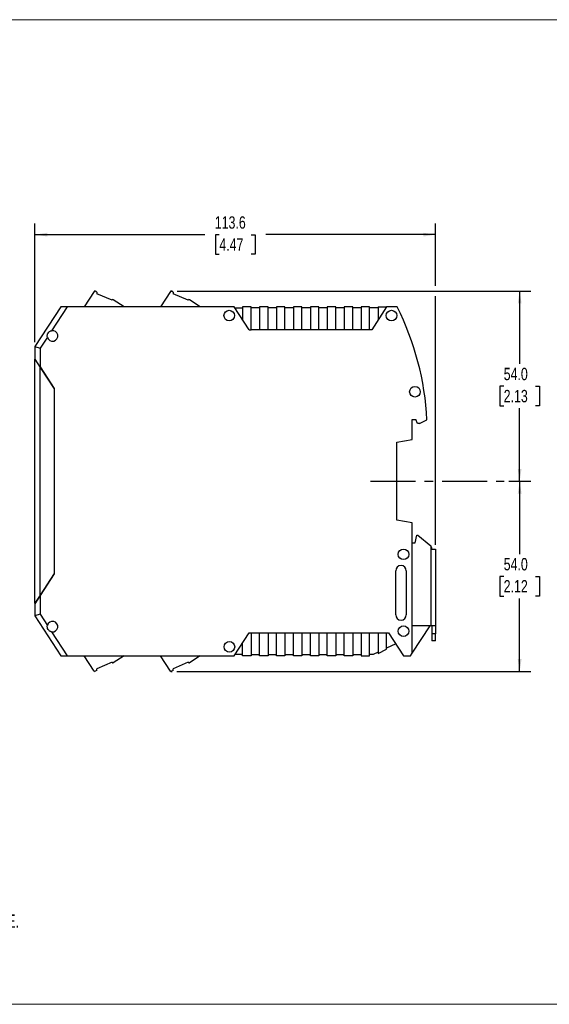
# Model space of a CAD drawing. Header units: millimetres. Extents: x 0 to 432, y 0 to 279.
# Tile 2 of 3: x 151 to 301, y 0 to 279. Entities that reach past the tile are written whole.
import ezdxf

# ---------------------------------------------------------------- set-up
doc = ezdxf.new("R2010")
doc.units = ezdxf.units.MM
doc.linetypes.add('CENTERX2', pattern=[20.32, 12.7, -2.54, 2.54, -2.54])
doc.layers.add('CENTER', color=40, linetype='CENTERX2')
doc.layers.add('DIMENSIONS', color=140, linetype='Continuous', lineweight=25)
doc.layers.add('TEXT', color=140, linetype='Continuous', lineweight=25)
doc.styles.add('SLDTEXTSTYLE0', font='TXT', dxfattribs={"width": 0.75})
doc.dimstyles.new('SLDDIMSTYLE1', dxfattribs={"dimtxt": 3.5, "dimasz": 3.5, "dimexe": 0, "dimexo": 0.0625, "dimgap": 0.875, "dimtad": 0, "dimtih": 1, "dimtoh": 1, "dimdec": 1, "dimrnd": 1e-09, "dimzin": 12, "dimdsep": 46, "dimtxsty": 'SLDTEXTSTYLE0', "dimsah": 1, "dimcen": 0.09, "dimadec": 0, "dimazin": 3, "dimtfac": 1, "dimtdec": 1, "dimtofl": 0, "dimtmove": 0, "dimatfit": 3, "dimfxl": 0, "dimfrac": 2, "dimtolj": 1, "dimtzin": 12, "dimarcsym": 0})
doc.dimstyles.new('SLDDIMSTYLE2', dxfattribs={"dimtxt": 3.5, "dimasz": 3.5, "dimexe": 0, "dimexo": 0.0625, "dimgap": 0.875, "dimtad": 0, "dimtih": 1, "dimtoh": 1, "dimdec": 1, "dimrnd": 1e-09, "dimzin": 4, "dimdsep": 46, "dimtxsty": 'SLDTEXTSTYLE0', "dimsah": 1, "dimcen": 0.09, "dimadec": 0, "dimazin": 1, "dimtfac": 1, "dimtdec": 1, "dimtofl": 0, "dimtmove": 0, "dimatfit": 3, "dimfxl": 0, "dimfrac": 2, "dimtolj": 1, "dimtzin": 12, "dimarcsym": 0})

# ---------------------------------------------------------------- blocks, each defined once
blk = doc.blocks.new('SW_NOTE_0')
at = {"layer": 'TEXT', "color": 0, "char_height": 3.81, "attachment_point": 1, "style": 'SLDTEXTSTYLE0'}
for s, insert in [('NOTES:', (0, 4.91)), ('1. DIMENSIONS CAN BE CHANGED BY MANUFACTURER WITHOUT NOTICE.', (2.86, -4.94)), ('2. DIMENSIONS DO NOT IMPLY TOLERANCE.', (2.86, -14.79))]:
    blk.add_mtext(s, dxfattribs=dict(at, insert=insert))
blk = doc.blocks.new('_D_3')
at = {"layer": 'DIMENSIONS'}
for p, q in [((289.56, 148.43), (295.84, 148.43)), ((292.66, 148.43), (292.66, 127.74)), ((288.13, 121.42), (287.07, 121.42)), ((287.07, 121.42), (287.07, 115.86)), ((297.19, 121.42), (298.25, 121.42)), ((298.25, 121.42), (298.25, 115.86)), ((287.07, 115.86), (288.13, 115.86)), ((292.66, 94.46), (292.66, 115.15)), ((298.25, 115.86), (297.19, 115.86)), ((195.43, 94.46), (295.84, 94.46))]:
    blk.add_line(p, q, dxfattribs=at)
for points in [[(292.66, 148.43), (292.12, 144.93), (293.2, 144.93)], [(292.66, 94.46), (293.2, 97.96), (292.12, 97.96)]]:
    blk.add_solid(points, dxfattribs=at)
at = {"layer": 'DIMENSIONS', "char_height": 3.5, "attachment_point": 1, "style": 'SLDTEXTSTYLE0'}
for s, insert in [('54.0', (288.13, 126.64)), ('2.12', (288.13, 120.37))]:
    blk.add_mtext(s, dxfattribs=dict(at, insert=insert))
blk = doc.blocks.new('_D_4')
at = {"layer": 'DIMENSIONS'}
for p, q in [((195.56, 202.41), (295.84, 202.41)), ((292.66, 202.41), (292.66, 181.71)), ((288.13, 175.39), (287.07, 175.39)), ((287.07, 175.39), (287.07, 169.83)), ((297.19, 175.39), (298.25, 175.39)), ((298.25, 175.39), (298.25, 169.83)), ((287.07, 169.83), (288.13, 169.83)), ((292.66, 148.43), (292.66, 169.12)), ((298.25, 169.83), (297.19, 169.83)), ((289.56, 148.43), (295.84, 148.43))]:
    blk.add_line(p, q, dxfattribs=at)
for points in [[(292.66, 202.41), (292.12, 198.91), (293.2, 198.91)], [(292.66, 148.43), (293.2, 151.93), (292.12, 151.93)]]:
    blk.add_solid(points, dxfattribs=at)
at = {"layer": 'DIMENSIONS', "char_height": 3.5, "attachment_point": 1, "style": 'SLDTEXTSTYLE0'}
for s, insert in [('54.0', (288.13, 180.61)), ('2.13', (288.13, 174.35))]:
    blk.add_mtext(s, dxfattribs=dict(at, insert=insert))
blk = doc.blocks.new('_D_5')
at = {"layer": 'DIMENSIONS'}
for p, q in [((155.22, 187.9), (155.22, 221.58)), ((268.82, 203.91), (268.82, 221.58)), ((155.22, 218.41), (203.36, 218.41)), ((207.5, 218.38), (206.43, 218.38)), ((206.43, 218.38), (206.43, 212.82)), ((216.55, 218.38), (217.62, 218.38)), ((217.62, 218.38), (217.62, 212.82)), ((268.82, 218.41), (220.69, 218.41)), ((206.43, 212.82), (207.5, 212.82)), ((217.62, 212.82), (216.55, 212.82)), ((268.82, 130.4), (268.82, 200.91))]:
    blk.add_line(p, q, dxfattribs=at)
for points in [[(155.22, 218.41), (158.72, 217.87), (158.72, 218.94)], [(268.82, 218.41), (265.32, 218.94), (265.32, 217.87)]]:
    blk.add_solid(points, dxfattribs=at)
at = {"layer": 'DIMENSIONS', "char_height": 3.5, "attachment_point": 1, "style": 'SLDTEXTSTYLE0'}
for s, insert in [('113.6', (206.21, 223.6)), ('4.47', (207.5, 217.33))]:
    blk.add_mtext(s, dxfattribs=dict(at, insert=insert))

msp = doc.modelspace()

# ---------------------------------------------------------------- linework, layer by layer
at = {"color": 7, "linetype": 'Continuous', "lineweight": 18}
for p, q in [((0, 279.4), (431.8, 279.4)), ((0, 0), (431.8, 0))]:
    msp.add_line(p, q, dxfattribs=at)
for p, q in [((172.05, 202.31), (169.2, 197.93)), ((172.8, 202.09), (172.32, 202.38)), ((172.8, 202.09), (172.77, 201.65)), ((177.1, 199.81), (172.77, 201.65)), ((193.65, 202.31), (190.8, 197.93)), ((194.4, 202.09), (193.92, 202.38)), ((194.4, 202.09), (194.37, 201.65)), ((198.7, 199.81), (194.37, 201.65)), ((177.1, 199.81), (177.14, 199.87)), ((180.5, 197.93), (177.41, 199.93)), ((198.7, 199.81), (198.74, 199.87)), ((202.1, 197.93), (199.01, 199.93)), ((162.56, 197.93), (155.22, 186.63)), ((164.35, 197.93), (159.95, 191.15)), ((164.35, 197.93), (162.56, 197.93)), ((211.72, 197.93), (164.35, 197.93)), ((215.95, 191.43), (211.72, 197.93)), ((211.92, 197.63), (214.12, 197.63)), ((214.12, 197.93), (214.12, 194.23)), ((216.52, 197.93), (214.12, 197.93)), ((216.52, 191.43), (216.52, 197.93)), ((218.92, 197.63), (216.52, 197.63)), ((218.92, 197.93), (218.92, 191.43)), ((221.32, 197.93), (218.92, 197.93)), ((221.32, 191.43), (221.32, 197.93)), ((223.72, 197.63), (221.32, 197.63)), ((223.72, 197.93), (223.72, 191.43)), ((226.12, 197.93), (223.72, 197.93)), ((226.12, 191.43), (226.12, 197.93)), ((228.52, 197.63), (226.12, 197.63)), ((228.52, 197.93), (228.52, 191.43)), ((230.92, 197.93), (228.52, 197.93)), ((230.92, 191.43), (230.92, 197.93)), ((233.32, 197.63), (230.92, 197.63)), ((233.32, 197.93), (233.32, 191.43)), ((235.72, 197.93), (233.32, 197.93)), ((235.72, 191.43), (235.72, 197.93)), ((238.12, 197.63), (235.72, 197.63)), ((238.12, 197.93), (238.12, 191.43)), ((240.52, 197.93), (238.12, 197.93)), ((240.52, 191.43), (240.52, 197.93)), ((242.92, 197.63), (240.52, 197.63)), ((242.92, 197.93), (242.92, 191.43)), ((245.32, 197.93), (242.92, 197.93)), ((245.32, 191.43), (245.32, 197.93)), ((247.72, 197.63), (245.32, 197.63)), ((247.72, 197.93), (247.72, 191.43)), ((250.12, 197.93), (247.72, 197.93)), ((250.12, 191.43), (250.12, 197.93)), ((252.52, 197.63), (250.12, 197.63)), ((254.92, 197.93), (250.7, 191.43)), ((252.52, 197.93), (252.52, 194.23)), ((252.52, 197.93), (254.92, 197.93)), ((257.92, 197.93), (254.92, 197.93)), ((215.95, 191.43), (216.52, 191.43)), ((218.92, 191.43), (216.52, 191.43)), ((221.32, 191.43), (218.92, 191.43)), ((223.72, 191.43), (221.32, 191.43)), ((226.12, 191.43), (223.72, 191.43)), ((228.52, 191.43), (226.12, 191.43)), ((230.92, 191.43), (228.52, 191.43)), ((233.32, 191.43), (230.92, 191.43)), ((235.72, 191.43), (233.32, 191.43)), ((238.12, 191.43), (235.72, 191.43)), ((240.52, 191.43), (238.12, 191.43)), ((242.92, 191.43), (240.52, 191.43)), ((245.32, 191.43), (242.92, 191.43)), ((247.72, 191.43), (245.32, 191.43)), ((250.12, 191.43), (247.72, 191.43)), ((250.7, 191.43), (250.12, 191.43)), ((158.77, 189.33), (156.72, 186.18)), ((155.22, 186.63), (156.72, 186.18)), ((155.22, 186.63), (155.22, 183.18)), ((156.72, 186.18), (156.72, 180.87)), ((156.72, 180.87), (155.22, 183.18)), ((155.22, 183.18), (155.22, 183.03)), ((155.22, 113.83), (155.22, 183.03)), ((155.22, 183.03), (156.72, 180.72)), ((156.47, 181.25), (156.47, 181.1)), ((156.67, 180.95), (156.67, 180.8)), ((156.72, 180.87), (160.72, 174.71)), ((156.72, 180.72), (160.67, 174.64)), ((156.72, 116.14), (156.72, 180.72)), ((160.67, 174.64), (160.67, 122.22)), ((160.72, 174.71), (160.72, 122.15)), ((262.22, 165.93), (263.22, 165.93)), ((262.22, 160.25), (262.22, 165.93)), ((263.74, 164.83), (263.22, 165.93)), ((264.22, 164.83), (266.38, 165.83)), ((264.22, 164.83), (263.74, 164.83)), ((257.87, 159.48), (262.22, 160.25)), ((257.87, 137.38), (257.87, 159.48)), ((262.22, 136.61), (257.87, 137.38)), ((262.22, 99.66), (262.22, 136.61)), ((263.02, 130.93), (263.52, 133.13)), ((263.52, 133.13), (263.82, 133.13)), ((263.82, 133.13), (267.52, 130.13)), ((262.22, 130.93), (263.02, 130.93)), ((267.52, 130.13), (267.52, 129.13)), ((267.72, 129.58), (267.52, 129.58)), ((267.52, 129.13), (267.52, 107.43)), ((267.52, 129.13), (268.82, 129.13)), ((267.72, 129.13), (267.72, 129.58)), ((268.82, 129.13), (268.82, 107.43)), ((257.52, 110.53), (257.52, 123.03)), ((260.52, 123.03), (260.52, 110.53)), ((160.67, 122.22), (156.72, 116.14)), ((160.72, 122.15), (156.72, 115.99)), ((156.72, 116.14), (155.22, 113.83)), ((156.72, 115.99), (155.22, 113.68)), ((156.47, 115.75), (156.47, 115.6)), ((156.67, 116.06), (156.67, 115.91)), ((156.72, 115.99), (156.72, 110.67)), ((155.22, 113.83), (155.22, 113.68)), ((155.22, 113.68), (155.22, 110.23)), ((156.72, 110.67), (155.22, 110.23)), ((155.22, 110.23), (162.56, 98.93)), ((156.72, 110.67), (158.77, 107.53)), ((267.52, 107.43), (262.22, 107.43)), ((262.22, 99.66), (267.27, 107.43)), ((268.82, 107.43), (267.52, 107.43)), ((267.72, 107.43), (267.72, 105.13)), ((268.82, 107.43), (268.82, 105.13)), ((159.95, 105.7), (164.35, 98.93)), ((211.72, 98.93), (215.95, 105.43)), ((215.95, 105.43), (216.52, 105.43)), ((216.52, 105.43), (218.92, 105.43)), ((216.52, 105.43), (216.52, 98.93)), ((218.92, 105.43), (221.32, 105.43)), ((218.92, 98.93), (218.92, 105.43)), ((221.32, 105.43), (223.72, 105.43)), ((221.32, 105.43), (221.32, 98.93)), ((223.72, 105.43), (226.12, 105.43)), ((223.72, 98.93), (223.72, 105.43)), ((226.12, 105.43), (228.52, 105.43)), ((226.12, 105.43), (226.12, 98.93)), ((228.52, 105.43), (230.92, 105.43)), ((228.52, 98.93), (228.52, 105.43)), ((230.92, 105.43), (233.32, 105.43)), ((230.92, 105.43), (230.92, 98.93)), ((233.32, 105.43), (235.72, 105.43)), ((233.32, 98.93), (233.32, 105.43)), ((235.72, 105.43), (238.12, 105.43)), ((235.72, 105.43), (235.72, 98.93)), ((238.12, 105.43), (240.52, 105.43)), ((238.12, 98.93), (238.12, 105.43)), ((240.52, 105.43), (242.92, 105.43)), ((240.52, 105.43), (240.52, 98.93)), ((242.92, 105.43), (245.32, 105.43)), ((242.92, 98.93), (242.92, 105.43)), ((245.32, 105.43), (247.72, 105.43)), ((245.32, 105.43), (245.32, 98.93)), ((247.72, 105.43), (250.12, 105.43)), ((247.72, 105.43), (247.72, 98.93)), ((250.12, 105.43), (252.52, 105.43)), ((250.12, 98.93), (250.12, 105.43)), ((252.52, 105.43), (254.92, 105.43)), ((252.52, 105.43), (252.52, 99.56)), ((254.92, 105.43), (255.5, 105.43)), ((254.92, 100.73), (254.92, 105.43)), ((255.5, 105.43), (259.72, 98.93)), ((268.82, 105.13), (267.72, 105.13)), ((267.72, 105.13), (267.72, 103.13)), ((268.82, 103.13), (268.82, 105.13)), ((214.12, 98.93), (214.12, 102.62)), ((252.52, 99.56), (254.92, 100.73)), ((257.51, 102.33), (254.92, 101.07)), ((268.82, 103.13), (267.72, 103.13)), ((162.56, 98.93), (164.35, 98.93)), ((164.35, 98.93), (211.72, 98.93)), ((172.05, 94.55), (169.2, 98.93)), ((180.48, 98.93), (177.41, 96.93)), ((193.65, 94.55), (190.8, 98.93)), ((202.08, 98.93), (199.01, 96.93)), ((214.12, 99.23), (211.92, 99.23)), ((216.52, 98.93), (214.12, 98.93)), ((216.52, 99.23), (218.92, 99.23)), ((221.32, 98.93), (218.92, 98.93)), ((221.32, 99.23), (223.72, 99.23)), ((226.12, 98.93), (223.72, 98.93)), ((226.12, 99.23), (228.52, 99.23)), ((230.92, 98.93), (228.52, 98.93)), ((230.92, 99.23), (233.32, 99.23)), ((235.72, 98.93), (233.32, 98.93)), ((235.72, 99.23), (238.12, 99.23)), ((240.52, 98.93), (238.12, 98.93)), ((240.52, 99.23), (242.92, 99.23)), ((245.32, 98.93), (242.92, 98.93)), ((245.32, 99.23), (247.72, 99.23)), ((247.72, 98.93), (250.12, 98.93)), ((251.15, 99.23), (250.12, 99.23)), ((252.52, 99.9), (251.15, 99.23)), ((259.72, 98.93), (261.75, 98.93)), ((261.75, 98.93), (262.22, 99.66)), ((177.1, 97.05), (172.77, 95.22)), ((172.8, 94.77), (172.77, 95.22)), ((177.1, 97.05), (177.14, 96.99)), ((198.7, 97.05), (194.37, 95.22)), ((194.4, 94.77), (194.37, 95.22)), ((198.7, 97.05), (198.74, 96.99)), ((172.8, 94.77), (172.32, 94.49)), ((194.4, 94.77), (193.92, 94.49))]:
    msp.add_line(p, q)
for centre in [(210.32, 195.43), (256.32, 195.43), (262.97, 173.83), (259.72, 127.68), (259.72, 105.88), (210.36, 101.43)]:
    msp.add_circle(centre, 1.5)
for centre, radius, start, end in [((172.21, 202.21), 0.2, 59.5, 147), ((193.81, 202.21), 0.2, 59.5, 147), ((177.3, 199.76), 0.2, 57, 147), ((198.91, 199.76), 0.2, 57, 147), ((186.47, 161.93), 80, 2.7977, 26.7437), ((160.22, 189.68), 1.5, 193.5173, 100.4827), ((259.02, 123.03), 1.5, 0, 180), ((259.02, 110.53), 1.5, 180, 0), ((160.22, 107.18), 1.5, 259.5173, 166.4827), ((177.3, 97.1), 0.2, 213, 303), ((198.91, 97.1), 0.2, 213, 303), ((172.21, 94.66), 0.2, 213, 300.5), ((193.81, 94.66), 0.2, 213, 300.5)]:
    msp.add_arc(centre, radius, start, end)
for points in [[(158.77, 189.33), (158.74, 189.43), (158.73, 189.53), (158.72, 189.73), (158.73, 189.83), (158.76, 190.03), (158.79, 190.13), (158.86, 190.32), (158.91, 190.41), (159.08, 190.66), (159.22, 190.81), (159.47, 190.98), (159.57, 191.03), (159.75, 191.11), (159.85, 191.13), (159.95, 191.15)], [(159.95, 105.7), (159.85, 105.72), (159.75, 105.75), (159.57, 105.83), (159.48, 105.87), (159.31, 105.99), (159.23, 106.05), (159.09, 106.2), (159.02, 106.28), (158.86, 106.53), (158.78, 106.72), (158.73, 107.02), (158.72, 107.13), (158.73, 107.33), (158.74, 107.43), (158.77, 107.53)]]:
    msp.add_open_spline(points, degree=3, knots=[0, 0, 0, 0, 0.125, 0.125, 0.25, 0.25, 0.375, 0.375, 0.5, 0.5, 0.75, 0.75, 0.875, 0.875, 1, 1, 1, 1])
at = {"layer": 'CENTER'}
msp.add_line((250.4, 148.43), (288.29, 148.43), dxfattribs=at)
at = {"layer": 'DIMENSIONS'}
for p, q in [((193.81, 202.41), (194.29, 202.41)), ((193.81, 94.46), (194.16, 94.46))]:
    msp.add_line(p, q, dxfattribs=at)

# ---------------------------------------------------------------- block references
at = {"layer": 'TEXT'}
msp.add_blockref('SW_NOTE_0', (9.26, 30.46), dxfattribs=at)

# ---------------------------------------------------------------- dimensions: what is measured, and where the dimension line sits
at = {"layer": 'DIMENSIONS'}
dim = msp.add_linear_dim(base=(268.82, 218.41), p1=(155.22, 186.63), p2=(268.82, 129.13), dimstyle='SLDDIMSTYLE1', dxfattribs=at)
dim.commit()
dim.dimension.update_dxf_attribs({"geometry": '_D_5', "text_midpoint": (212.02, 218.41), "dimtype": 160})
for base, p1, p2, picture, middle in [((292.66, 202.41), (288.29, 148.43), (194.29, 202.41), '_D_4', (292.66, 175.42)), ((292.66, 148.43), (194.16, 94.46), (288.29, 148.43), '_D_3', (292.66, 121.44))]:
    dim = msp.add_linear_dim(base=base, p1=p1, p2=p2, angle=90, dimstyle='SLDDIMSTYLE2', dxfattribs=at)
    dim.commit()
    dim.dimension.update_dxf_attribs({"geometry": picture, "text_midpoint": middle, "dimtype": 160})

doc.saveas('drawing.dxf')
